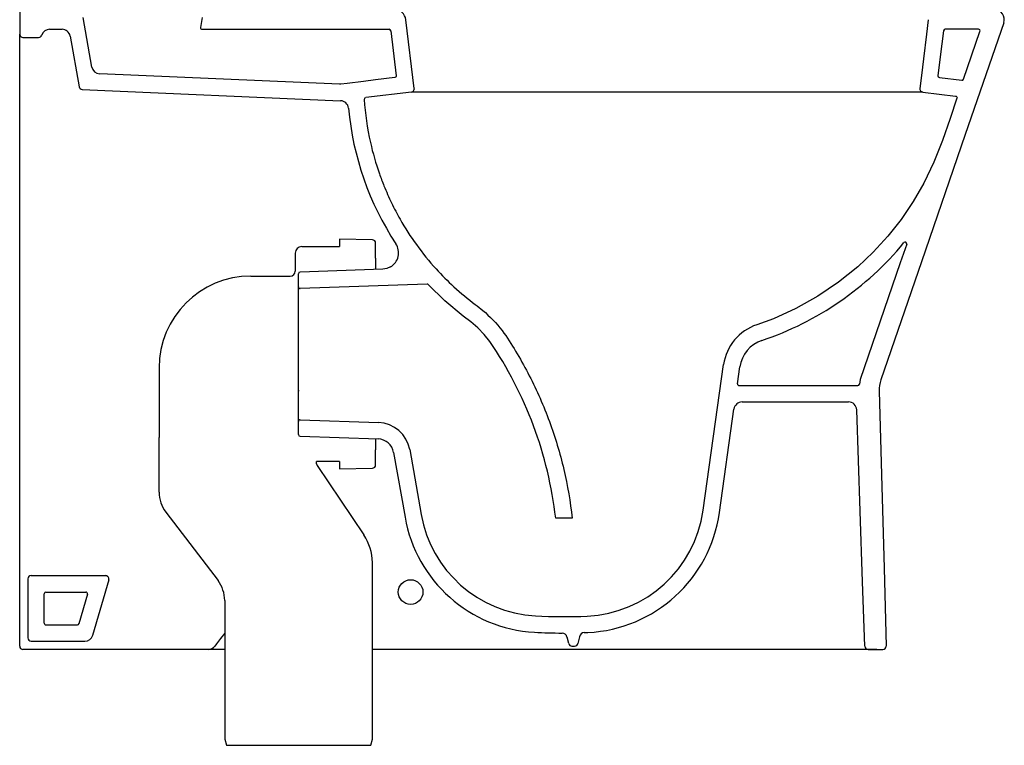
# Model space of a CAD drawing. Header units: millimetres. Extents: x 6453.725 to 6454.325, y 2091.985 to 2092.897.
# Tile 1 of 3: x 6453.725 to 6454.325, y 2091.985 to 2092.427. Entities that reach past the tile are written whole.
import ezdxf

# ---------------------------------------------------------------- set-up
doc = ezdxf.new("R2010")
doc.units = ezdxf.units.MM
doc.layers.add('SANINDUSA', color=3, linetype='Continuous')

msp = doc.modelspace()

# ---------------------------------------------------------------- linework, layer by layer
at = {"layer": 'SANINDUSA'}
for p, q in [((6453.72491, 2092.43892), (6453.72491, 2092.41792)), ((6453.76897, 2092.39793), (6453.76365, 2092.42809)), ((6453.83618, 2092.42809), (6453.83512, 2092.42209)), ((6453.96551, 2092.3849), (6453.96037, 2092.42677)), ((6453.74318, 2092.42092), (6453.75072, 2092.42092)), ((6453.8361, 2092.42092), (6453.95013, 2092.42092)), ((6453.72491, 2092.38871), (6453.72491, 2092.41792)), ((6453.72691, 2092.41592), (6453.73647, 2092.41592)), ((6453.75564, 2092.41679), (6453.76109, 2092.38591)), ((6453.91979, 2092.38742), (6453.77367, 2092.3938)), ((6454.27469, 2092.39284), (6454.27372, 2092.3849)), ((6453.72491, 2092.38424), (6453.72491, 2092.38871)), ((6453.72491, 2092.15523), (6453.72491, 2092.38424)), ((6453.76297, 2092.38426), (6453.9206, 2092.37737)), ((6453.92062, 2092.38745), (6453.91979, 2092.38742)), ((6453.92462, 2092.38794), (6453.92062, 2092.38745)), ((6453.93462, 2092.38917), (6453.92462, 2092.38794)), ((6453.96377, 2092.38267), (6453.93585, 2092.37925)), ((6453.89691, 2092.2885), (6453.91991, 2092.2885)), ((6453.93996, 2092.29255), (6453.91991, 2092.293)), ((6453.91991, 2092.293), (6453.91991, 2092.2885)), ((6453.94191, 2092.2815), (6453.94191, 2092.29055)), ((6453.89291, 2092.2845), (6453.89291, 2092.2735)), ((6453.94191, 2092.2815), (6453.94191, 2092.27513)), ((6453.86591, 2092.2705), (6453.88991, 2092.2705)), ((6453.89491, 2092.26395), (6453.89491, 2092.27196)), ((6453.94627, 2092.27472), (6453.89588, 2092.27296)), ((6453.94191, 2092.27513), (6453.94191, 2092.27457)), ((6453.89491, 2092.18188), (6453.89491, 2092.26395)), ((6454.01906, 2092.23729), (6454.02017, 2092.23577)), ((6454.14161, 2092.12774), (6454.15409, 2092.21654)), ((6453.80991, 2092.2145), (6453.80991, 2092.17203)), ((6454.16256, 2092.20491), (6454.16399, 2092.21515)), ((6454.16355, 2092.20377), (6454.23587, 2092.20377)), ((6454.2373, 2092.20749), (6454.23686, 2092.20462)), ((6453.89491, 2092.20103), (6453.89491, 2092.20027)), ((6454.16534, 2092.19377), (6454.23022, 2092.19377)), ((6454.15151, 2092.12635), (6454.16039, 2092.18947)), ((6453.89491, 2092.17388), (6453.89491, 2092.18188)), ((6453.89595, 2092.18288), (6453.94373, 2092.18121)), ((6453.80991, 2092.13878), (6453.80991, 2092.17203)), ((6453.89588, 2092.17288), (6453.94338, 2092.17122)), ((6453.94191, 2092.17127), (6453.94191, 2092.17071)), ((6453.94191, 2092.17071), (6453.94191, 2092.1645)), ((6453.94191, 2092.15546), (6453.94191, 2092.1645)), ((6453.95288, 2092.16296), (6453.95983, 2092.12352)), ((6453.96272, 2092.1647), (6453.96968, 2092.12525)), ((6453.90591, 2092.15611), (6453.90591, 2092.1575)), ((6453.91991, 2092.1575), (6453.90591, 2092.1575)), ((6453.91991, 2092.1575), (6453.91991, 2092.153)), ((6453.72491, 2092.14284), (6453.72491, 2092.15523)), ((6453.90625, 2092.155), (6453.93478, 2092.1127)), ((6453.91991, 2092.153), (6453.93996, 2092.15346)), ((6453.72491, 2092.04492), (6453.72491, 2092.14284)), ((6453.814, 2092.12666), (6453.84582, 2092.08487)), ((6454.06176, 2092.12292), (6454.05169, 2092.12292)), ((6453.93991, 2091.98823), (6453.93991, 2092.09592)), ((6453.72991, 2092.08592), (6453.72991, 2092.04992)), ((6453.73191, 2092.08792), (6453.77725, 2092.08792)), ((6453.77917, 2092.08536), (6453.7694, 2092.05153)), ((6453.74091, 2092.07792), (6453.76528, 2092.07792)), ((6453.73991, 2092.05892), (6453.73991, 2092.07692)), ((6453.76624, 2092.07664), (6453.76104, 2092.05864)), ((6453.84991, 2092.07275), (6453.84991, 2091.98823)), ((6453.74091, 2092.05792), (6453.76008, 2092.05792)), ((6453.73191, 2092.04792), (6453.7646, 2092.04792)), ((6454.05962, 2092.04657), (6454.05859, 2092.05044)), ((6454.06629, 2092.0507), (6454.06521, 2092.04657)), ((6453.72712, 2092.04292), (6453.72691, 2092.04292)), ((6453.78859, 2092.04292), (6453.72712, 2092.04292)), ((6453.81133, 2092.04292), (6453.78859, 2092.04292)), ((6453.83983, 2092.04292), (6453.81133, 2092.04292)), ((6453.84991, 2092.04292), (6453.83983, 2092.04292)), ((6453.84497, 2092.04641), (6453.84381, 2092.04488)), ((6454.2474, 2092.04292), (6453.93991, 2092.04292)), ((6454.06159, 2092.04492), (6454.06324, 2092.04492)), ((6454.24218, 2092.04292), (6454.25119, 2092.04292)), ((6453.84991, 2091.98823), (6453.85091, 2091.9845)), ((6453.93891, 2091.9845), (6453.93991, 2091.98823)), ((6453.85091, 2091.9845), (6453.85191, 2091.9845)), ((6453.85191, 2091.9845), (6453.93791, 2091.9845)), ((6453.93791, 2091.9845), (6453.93891, 2091.9845))]:
    msp.add_line(p, q, dxfattribs=at)
at = {"layer": 'SANINDUSA', "flags": 128}
for points in [[(6454.27886, 2092.42677), (6454.27777, 2092.41792), (6454.27593, 2092.40292), (6454.27469, 2092.39284)], [(6454.27545, 2092.38267), (6454.02284, 2092.38267), (6454.01453, 2092.38267), (6454.0062, 2092.38267), (6453.99846, 2092.38267), (6453.99138, 2092.38267), (6453.98503, 2092.38267), (6453.97947, 2092.38267), (6453.97469, 2092.38267), (6453.97074, 2092.38267), (6453.96766, 2092.38267), (6453.96551, 2092.38267), (6453.96421, 2092.38267), (6453.96415, 2092.38267)], [(6454.26568, 2092.28992), (6454.2618, 2092.27865), (6454.2373, 2092.20749)], [(6453.95094, 2092.27606), (6453.94868, 2092.27509), (6453.94627, 2092.27471)], [(6454.24018, 2092.04483), (6454.23883, 2092.08406), (6454.23734, 2092.1272), (6454.23522, 2092.18894)], [(6453.84991, 2092.05288), (6453.84742, 2092.04962), (6453.8462, 2092.04802), (6453.84497, 2092.04641)]]:
    msp.add_lwpolyline(points, dxfattribs=at)
for points in [[(6453.95112, 2092.42004), (6453.95449, 2092.39262, -0.414214), (6453.95362, 2092.3915), (6453.94193, 2092.39007), (6453.93462, 2092.38917)], [(6454.32488, 2092.42496), (6454.30141, 2092.3568), (6454.27469, 2092.27922), (6454.24995, 2092.20736, 0.090109), (6454.24887, 2092.20029), (6454.25048, 2092.14222), (6454.25187, 2092.09257), (6454.25319, 2092.04497)], [(6454.30032, 2092.3905), (6454.31034, 2092.41959, 0.515034), (6454.30939, 2092.42092), (6454.2891, 2092.42092, 0.378866), (6454.28811, 2092.42004), (6454.28615, 2092.40412), (6454.28474, 2092.39262, 0.414211), (6454.28561, 2092.3915), (6454.29925, 2092.38983)], [(6454.27546, 2092.38267), (6454.2955, 2092.38021, -0.475436), (6454.29633, 2092.3789), (6454.29216, 2092.36659), (6454.28747, 2092.35315), (6454.28226, 2092.33993), (6454.27617, 2092.32712), (6454.26965, 2092.31586), (6454.26229, 2092.30505), (6454.25417, 2092.29479), (6454.24535, 2092.28515), (6454.23589, 2092.27621), (6454.22408, 2092.26671), (6454.21147, 2092.25822), (6454.1982, 2092.2508), (6454.18441, 2092.24454), (6454.17428, 2092.24082)], [(6454.01156, 2092.23064), (6454.00803, 2092.23493), (6454.00416, 2092.23892), (6453.99986, 2092.24264), (6453.99535, 2092.24613), (6453.98415, 2092.25542), (6453.97398, 2092.26537, 0.20507), (6453.97325, 2092.26565), (6453.89595, 2092.26295)]]:
    msp.add_lwpolyline(points, format="xyb", dxfattribs=at)
at = {"layer": 'SANINDUSA'}
msp.add_circle((6453.96325, 2092.07792), 0.0075, dxfattribs=at)
for centre, radius, start, end in [((6453.95342, 2092.42592), 0.007, 7.00007, 90.00005), ((6454.3192, 2092.42692), 0.006, 340.99943, 90.00058), ((6453.74318, 2092.41592), 0.005, 90, 163.39845), ((6453.75072, 2092.41592), 0.005, 10, 90), ((6453.8361, 2092.42192), 0.001, 170.00001, 270), ((6453.95013, 2092.41992), 0.001, 7, 90), ((6453.72691, 2092.41792), 0.002, 180, 270), ((6453.73647, 2092.41792), 0.002, 270, 343.39845), ((6453.77389, 2092.39879), 0.005, 190, 267.5), ((6454.29937, 2092.39082), 0.001, 262.99992, 340.99995), ((6453.76306, 2092.38625), 0.002, 190, 267.5), ((6453.96353, 2092.38466), 0.002, 277.00001, 7.00074), ((6454.2757, 2092.38466), 0.002, 172.99997, 263.00003), ((6453.93597, 2092.37825), 0.001, 96.99995, 183.74416), ((6453.92038, 2092.37238), 0.005, 5.23457, 87.50007), ((6454.10459, 2092.38916), 0.17997, 185.20424, 213.35555), ((6453.89691, 2092.2845), 0.004, 90, 180), ((6453.93991, 2092.29055), 0.002, 0, 88.69805), ((6453.94591, 2092.28471), 0.01, 300.15099, 33.34272), ((6454.11717, 2092.41153), 0.19002, 288.49608, 320.58126), ((6454.26474, 2092.29024), 0.001, 340.99999, 140.58126), ((6453.86591, 2092.2145), 0.056, 90, 180), ((6453.88991, 2092.2735), 0.003, 270, 0), ((6453.89591, 2092.27196), 0.001, 92, 180), ((6453.89591, 2092.26395), 0.001, 180, 272), ((6454.1838, 2092.21237), 0.03, 108.49966, 171.99999), ((6453.81327, 2092.09543), 0.24, 6.5783, 34.29079), ((6454.1838, 2092.21237), 0.02, 108.49968, 172.00005), ((6454.16355, 2092.20477), 0.001, 171.99991, 270), ((6454.23587, 2092.20477), 0.001, 270, 351.29741), ((6454.16534, 2092.18877), 0.005, 90, 172), ((6454.23022, 2092.18877), 0.005, 1.97351, 89.99706), ((6453.89591, 2092.18188), 0.001, 88, 180), ((6453.94303, 2092.16123), 0.02, 10, 88), ((6453.89591, 2092.17388), 0.001, 180, 268), ((6453.94303, 2092.16123), 0.01, 10, 88), ((6453.90791, 2092.15611), 0.002, 180, 214), ((6453.93991, 2092.15546), 0.002, 271.30195, 0), ((6453.82991, 2092.13878), 0.02, 180, 217.28571), ((6454.06734, 2092.13818), 0.075, 272.72126, 352), ((6454.06734, 2092.13818), 0.085, 272.72126, 352), ((6454.04354, 2092.13828), 0.085, 190, 266.79718), ((6454.04354, 2092.13828), 0.075, 190, 266.79718), ((6453.90991, 2092.09592), 0.03, 0, 34), ((6453.73191, 2092.08592), 0.002, 89.99998, 180), ((6453.77725, 2092.08592), 0.002, 343.88658, 90), ((6453.82991, 2092.07275), 0.02, 0, 37.28571), ((6453.74091, 2092.07692), 0.001, 90, 179.99943), ((6453.76528, 2092.07692), 0.001, 343.88659, 90), ((6454.05641, 2092.36823), 0.30531, 266.79718, 272.72126), ((6453.74091, 2092.05892), 0.001, 179.99943, 270), ((6453.76008, 2092.05892), 0.001, 270, 343.88659), ((6453.73191, 2092.04992), 0.002, 180, 269.99999), ((6453.7646, 2092.05292), 0.005, 270, 343.88658), ((6454.05641, 2092.36823), 0.31531, 266.79718, 269.86092), ((6454.05563, 2092.04992), 0.003, 10, 89.86092), ((6454.06924, 2092.05018), 0.003, 92.31077, 170), ((6454.05641, 2092.36823), 0.31531, 272.31077, 272.72126), ((6453.72691, 2092.04492), 0.002, 180, 270), ((6453.83983, 2092.04792), 0.005, 270, 322.62181), ((6454.06159, 2092.04692), 0.002, 190, 270), ((6454.06324, 2092.04692), 0.002, 270, 350), ((6454.24218, 2092.04492), 0.002, 181.9746, 269.99974), ((6454.25119, 2092.04492), 0.002, 269.99932, 1.59554)]:
    msp.add_arc(centre, radius, start, end, dxfattribs=at)
for points, knots in [([(6453.93497, 2092.37819), (6453.93554, 2092.36947), (6453.93679, 2092.36066), (6453.94018, 2092.34553), (6453.942, 2092.33916), (6453.9442, 2092.3329), (6453.94508, 2092.33041), (6453.94735, 2092.3244), (6453.95148, 2092.31509), (6453.95498, 2092.3084), (6453.95987, 2092.2998), (6453.96669, 2092.28921), (6453.97783, 2092.2755), (6453.98993, 2092.26333), (6453.99814, 2092.25653), (6454.00419, 2092.25199), (6454.01024, 2092.24736), (6454.01557, 2092.2418), (6454.01906, 2092.23729)], [0.005455, 0.005455, 0.005455, 0.005455, 0.1567541, 0.1567541, 0.2676348, 0.2677986, 0.2677986, 0.3118111, 0.3752088, 0.437716, 0.437716, 0.5406018, 0.6483522, 0.7358647, 0.834858, 0.834858, 0.8686214, 0.968468, 0.968468, 0.968468, 0.968468]), ([(6454.02017, 2092.23577), (6454.02579, 2092.22747), (6454.03096, 2092.21877), (6454.04023, 2092.20075), (6454.04433, 2092.19142), (6454.05137, 2092.17233), (6454.0543, 2092.16257), (6454.05894, 2092.14285), (6454.06066, 2092.13288), (6454.06176, 2092.12292)], [0, 0, 0, 0, 0.25, 0.25, 0.5, 0.5, 0.75, 0.75, 1, 1, 1, 1])]:
    msp.add_open_spline(points, degree=3, knots=knots, dxfattribs=at)

doc.saveas('drawing.dxf')
